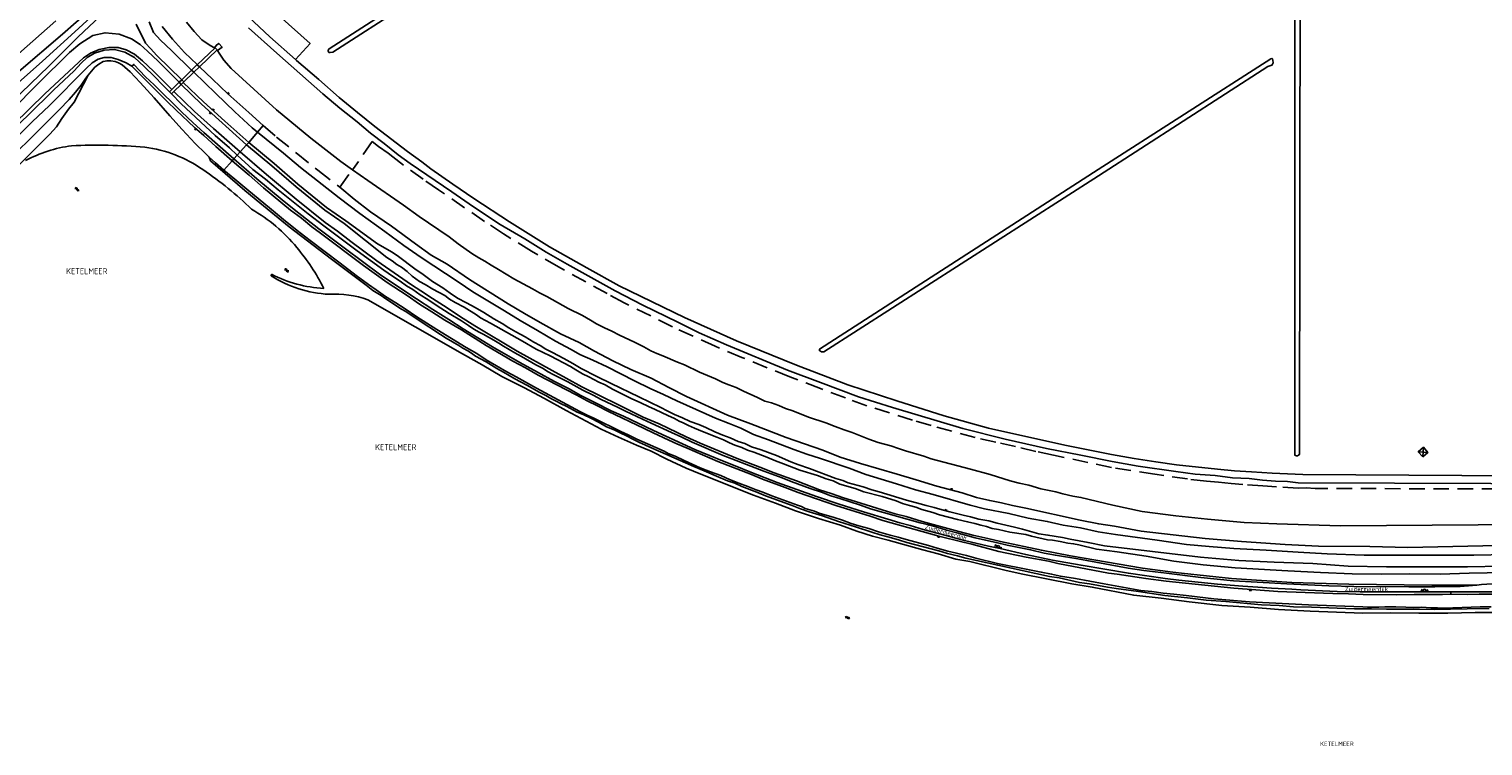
# Model space of a CAD drawing. Extents: x 168875 to 176000, y 513888 to 528000.
# Tile 3 of 106: x 172961 to 173801, y 513900 to 514314. Entities that reach past the tile are written whole.
import ezdxf

# ---------------------------------------------------------------- set-up
doc = ezdxf.new("R2010")
doc.units = 0
doc.header["$MEASUREMENT"] = 0
doc.linetypes.add('LP', pattern=[14, 9, -5])
doc.layers.get('0').update_dxf_attribs({"linetype": 'CONTINUOUS'})
for name, color, linetype in [('Hoogspanningsmast', 7, 'CONTINUOUS'), ('INSTEEK_SLOOT', 72, 'CONTINUOUS'), ('KANT_VERHARDING', 252, 'CONTINUOUS'), ('KANT_WATER', 140, 'CONTINUOUS'), ('RASTER', 34, 'CONTINUOUS'), ('SEMANTIEK', 140, 'CONTINUOUS'), ('STRAATNAAM', 7, 'CONTINUOUS'), ('TALUD', 34, 'CONTINUOUS'), ('WATERLOOPNAAM', 7, 'CONTINUOUS')]:
    doc.layers.add(name, color=color, linetype=linetype)
doc.styles.add('ISOCP', font='ISOCP.shx', dxfattribs={"height": 1.8})

# ---------------------------------------------------------------- blocks, each defined once
blk = doc.blocks.new('S05')
at = {"color": 0}
for p, q in [((0.08, 0.3), (0.38, 0.59)), ((0.11, -0.19), (0.41, 0.09)), ((0.38, 0.59), (0.68, 0.71)), ((0.41, 0.09), (0.71, 0.21)), ((0.68, 0.71), (1.01, 0.62)), ((0.71, 0.21), (1.02, 0.12)), ((1.01, 0.62), (1.33, 0.37)), ((1.02, 0.12), (1.36, -0.12)), ((1.33, 0.37), (1.66, 0.13)), ((1.66, 0.13), (1.97, 0.04)), ((1.97, 0.04), (2.28, 0.16)), ((2.28, 0.16), (2.58, 0.44)), ((1.36, -0.12), (1.68, -0.37)), ((1.68, -0.37), (2, -0.46)), ((2, -0.46), (2.31, -0.33)), ((2.31, -0.33), (2.61, -0.05))]:
    blk.add_line(p, q, dxfattribs=at)
blk = doc.blocks.new('S04')
at = {"color": 0}
for p, q in [((0, 0.5), (0.5, 0.5)), ((0, 0.25), (1, 0.25)), ((0, 0), (0.5, 0)), ((0, -0.25), (1, -0.25)), ((0, -0.5), (0.5, -0.5))]:
    blk.add_line(p, q, dxfattribs=at)
blk = doc.blocks.new('S012')
at = {"color": 0}
for p, q in [((1.18, 2.05), (0, 0)), ((1.18, -2.05), (0, 0)), ((1.4, 0), (0.21, -2.05)), ((1.4, 0), (0.22, 2.05))]:
    blk.add_line(p, q, dxfattribs=at)
blk = doc.blocks.new('S07')
at = {"color": 0}
for p, q in [((1, 0), (0, 0)), ((0.5, -0.5), (0.5, 0.5))]:
    blk.add_line(p, q, dxfattribs=at)
blk.add_lwpolyline([(0.5, -0.5), (1, 0), (0.5, 0.5), (0, 0)], close=True, dxfattribs=at)

msp = doc.modelspace()

# ---------------------------------------------------------------- linework, layer by layer
at = {"layer": 'INSTEEK_SLOOT'}
for points in [[(173682, 514652.6), (173681.9, 514653.1), (173681.4, 514654), (173680.6, 514654.5), (173680.2, 514654.5), (173134.1, 514303.1), (173133.5, 514302.4), (173133.6, 514301.7), (173134, 514301), (173134.6, 514300.9), (173136.3, 514301.2), (173561.9, 514574.9), (173681.1, 514651.2), (173681.7, 514652), (173682, 514652.6)], [(173695.2, 514352.3), (173694.6, 514353.2), (173694.2, 514353.3), (173693.2, 514353.3), (173692.3, 514352.9), (173692.1, 514352.5), (173692.2, 514068.7), (173692.4, 514068), (173693, 514067.8), (173693.6, 514067.9), (173694.3, 514068.2), (173694.6, 514068.5), (173694.8, 514069), (173695.2, 514352.3)], [(173082.041, 514343.14), (173078.8, 514339.7), (173077.5, 514338), (173076.5, 514335.9), (173076.1, 514333.8), (173077, 514331.7), (173078.7, 514329.7), (173081.3, 514327.4), (173099.8, 514310.1), (173114.716, 514296.831)], [(173972.495, 514051.309), (173694.1, 514052.3), (173687.8, 514053), (173681, 514053.2), (173673.5, 514053.8), (173665.7, 514054.7), (173656.2, 514055.2), (173646.1, 514056.4), (173634.6, 514057.3), (173623.4, 514058.8), (173601.6, 514061.9), (173586.5, 514064.6), (173568.4, 514068.3), (173548.6, 514072.1), (173524.7, 514077.5), (173500.3, 514083.6), (173459.7, 514095.7), (173440, 514102), (173418, 514110.3), (173398.9, 514117.3), (173363.8, 514132.1), (173348, 514139), (173335.7, 514145.1), (173315.3, 514155), (173299.4, 514163.3), (173271.7, 514178.6), (173259.6, 514185.5), (173247.2, 514193.2), (173232.9, 514201.5), (173217.6, 514211.8), (173205, 514220.5), (173180.9, 514236.9), (173174.1, 514241.9), (173166, 514248.3), (173158.1, 514254.4), (173150.3, 514260.8), (173140.4, 514268.7), (173130.4, 514277), (173103.9, 514300.6), (173087.6, 514315.3)], [(173972.497, 514055.431), (173696.7, 514057.1), (173679, 514057.9), (173667, 514058.7), (173657.2, 514059.2), (173647.4, 514060.1), (173623.8, 514062.7), (173611.9, 514064.3), (173599.2, 514066.4), (173586.1, 514068.7), (173560.2, 514073.9), (173540.2, 514078.2), (173515.2, 514083.9), (173489.6, 514090.9), (173462.2, 514099.6), (173433.8, 514108.9), (173404.1, 514120.3), (173369.6, 514134.4), (173339.5, 514147.8), (173301.8, 514166.2), (173283.1, 514176.5), (173261.4, 514188.7), (173238.4, 514203.1), (173217.7, 514216.5), (173205.7, 514224.8), (173192.9, 514233.8), (173187.7, 514237.7), (173179.4, 514243.7), (173160.6, 514258.2), (173150.5, 514266.3), (173140, 514275), (173128.1, 514285.4), (173115.2, 514296.4), (173114.716, 514296.831)], [(173679.6, 514294.9), (173679.3, 514294.2), (173678.9, 514293.7), (173676.6, 514292.8), (173578.7, 514229.6), (173420, 514128), (173419.4, 514127.9), (173418.7, 514128), (173418, 514128.3), (173417.4, 514128.7), (173417.5, 514129.6), (173578.5, 514233.3), (173678.3, 514297.3), (173678.8, 514297.4), (173679.2, 514297.3), (173679.5, 514296.6), (173679.6, 514294.9)]]:
    msp.add_lwpolyline(points, dxfattribs=at)
at = {"layer": 'KANT_VERHARDING'}
for points in [[(172954.8, 514290), (172980, 514311.6), (172987.9, 514318.5), (173002.8, 514331.1), (173019.7, 514345.7), (173032, 514357.1), (173050.7, 514373.3), (173082.6, 514401.6), (173099.1, 514416.4), (173116.7, 514432), (173132.2, 514446.4), (173148.4, 514461), (173163.4, 514474.7), (173189.1, 514499.1), (173203, 514512.6), (173225.7, 514534.9), (173236, 514544.9), (173256.7, 514565.8), (173269.5, 514579.1), (173289.7, 514600.7), (173308.3, 514620.4), (173350.8, 514666.1), (173358.9, 514674.4), (173364.7, 514680.7)], [(172976.245, 514319.317), (172919.6, 514269.3), (172894.8, 514247.6), (172846.719, 514205.982)], [(172871.638, 514178.85), (172892.9, 514199.5), (172940.1, 514245.8), (172960.3, 514264.8), (172974.9, 514279.1), (172986.8, 514290.4), (172990.8, 514294.8), (172994.4, 514298.1), (172998.6, 514300.6), (173004.1, 514302.4), (173010.1, 514302.6), (173016, 514301.2), (173021.6, 514298.1), (173027.3, 514292.9), (173033.1, 514287.3), (173038.2, 514281.9), (173041.812, 514278.212)], [(173020.1, 514293), (173016.9, 514294.9), (173012.3, 514297), (173008.1, 514298.1), (173004.1, 514298), (173000.6, 514297.1), (172997.2, 514294.9), (172993.8, 514291.7), (172972.4, 514270.1), (172962.8, 514261), (172950.4, 514248.7), (172930.4, 514229.8), (172904.3, 514204.3), (172874.582, 514175.707)], [(173020.1, 514293), (173021.3, 514294.1), (173028.1, 514286.9), (173033.1, 514282.2), (173048.9, 514266.6), (173055.6, 514260.4), (173061.8, 514254.8), (173079.077, 514239.482)], [(173041.812, 514278.212), (173043, 514277)], [(173043, 514277), (173048.7, 514271.2), (173068.3, 514253), (173076.5, 514245.8), (173081.044, 514241.641)], [(173625.1, 513996), (173617.2, 513996.9), (173596, 514000), (173568.6, 514004.6), (173552.1, 514007.6), (173536.6, 514010.8), (173521.8, 514014.3), (173515.2, 514015.7), (173501.3, 514019), (173495.4, 514020.5), (173489.8, 514022.1), (173477.3, 514025.3), (173469.8, 514027.5), (173463.9, 514029.1), (173457, 514031.3), (173442.9, 514035.5), (173428.8, 514040), (173415.7, 514044.3), (173393.1, 514052.5), (173378.2, 514058.3), (173368.8, 514062.1), (173361.4, 514064.9), (173353.9, 514068.1), (173345.5, 514071.5), (173321.5, 514082.5), (173304.2, 514090.7), (173297.1, 514093.9), (173288, 514098.4), (173279.6, 514102.7), (173272.4, 514106.7), (173264.3, 514110.9), (173254.5, 514116.2), (173244.4, 514121.8), (173228.6, 514130.9), (173211.5, 514141.3), (173203.3, 514146.7), (173194, 514152.5), (173184.7, 514158.5), (173169.7, 514168.4), (173163.2, 514172.9), (173143.6, 514187.4), (173128.2, 514199), (173113.9, 514210.2), (173107, 514215.8), (173092.4, 514228), (173079.077, 514239.482)], [(173220.8, 514139.3), (173217.8, 514141.1), (173214.7, 514143.1), (173210.6, 514145.9), (173203.5, 514150.2), (173195.9, 514155), (173191.1, 514158.3), (173186.8, 514161), (173182.5, 514163.9), (173178.9, 514166.1), (173175.1, 514168.8), (173170.7, 514171.6), (173165.7, 514175.1), (173150.3, 514186.3), (173131.1, 514200.7), (173122.1, 514207.7), (173104.7, 514221.5), (173097.3, 514227.7), (173090.1, 514233.4), (173081.044, 514241.641)], [(173617.9, 514000), (173604.8, 514001.6), (173595.8, 514003), (173566.8, 514008.3), (173553.8, 514010.4), (173547.2, 514011.7), (173539.4, 514013.6), (173525.9, 514016.3), (173519.5, 514017.7), (173513.4, 514019.2), (173507.5, 514020.5), (173496.8, 514023.4), (173490.9, 514024.9), (173485.3, 514026.6), (173480.7, 514027.9), (173475.6, 514029.2), (173447, 514037.3), (173441.2, 514039.3), (173435.1, 514041.2), (173429.2, 514043.2), (173424, 514044.8), (173418.6, 514046.8), (173412.1, 514048.9), (173401.1, 514053), (173395.9, 514055.1), (173385.4, 514058.9), (173361.9, 514068), (173343.9, 514075.8), (173338, 514078.6), (173331.9, 514081.3), (173320.2, 514086.7), (173315.2, 514089.1), (173305.3, 514093.6), (173300.8, 514095.9), (173291.3, 514100.5), (173286.7, 514103), (173280.7, 514105.9), (173272.1, 514110.6), (173263.6, 514114.9), (173260.6, 514116.5), (173257.5, 514118.5), (173253.6, 514120.4), (173245.3, 514125.3), (173241.5, 514127.3), (173238.2, 514129.4), (173234.9, 514131.2), (173232.1, 514133), (173229.2, 514134.7), (173223.1, 514138.1), (173220.8, 514139.3)], [(173617.9, 514000), (173637.9, 513997.5), (173656.6, 513995.7), (173687.6, 513993.8), (173711.7, 513992.8), (173726.2, 513992.4), (173758, 513992.1), (173773.1, 513992.1), (173787.7, 513992.3), (173797.222, 513993.152)], [(173797.222, 513993.152), (173800, 513993.4), (173812.1, 513994.2), (173824.3, 513995.3), (173835.6, 513996.2), (173883.7, 513999.9)], [(173625.1, 513996), (173647.4, 513993.7), (173662, 513992.5), (173670.7, 513992), (173678.6, 513991.4), (173690.3, 513990.8), (173695.6, 513990.4), (173716.5, 513989.5), (173729.9, 513989.3), (173746.1, 513989.2), (173782.2, 513989.2)], [(174000, 513989.8), (173979.8, 513989.7), (173961.5, 513989.9), (173946.9, 513989.7), (173927.9, 513989.8), (173909.4, 513989.6), (173865.3, 513989.5), (173850.5, 513989.2), (173834.7, 513989), (173817.9, 513989.3), (173802.9, 513989.2), (173782.2, 513989.2)]]:
    msp.add_lwpolyline(points, dxfattribs=at)
at = {"layer": 'KANT_WATER'}
for points in [[(172958.674, 514238.461, -0.0895915), (172985.282, 514247.083)], [(172985.282, 514247.083, -0.031008), (173027.658, 514246.299)], [(173027.658, 514246.299, -0.1175874), (173061.212, 514233.282)], [(173061.212, 514233.282, -0.046235), (173089.297, 514210.321)], [(173089.297, 514210.321, -0.0949609), (173115.396, 514188.243)], [(173115.396, 514188.243, -0.061779), (173131.048, 514164.61)], [(173100.696, 514171.908, 0.1319461), (173133.969, 514161.22)], [(173131.048, 514164.61, -0.1044787), (173100.745, 514172.812)], [(173133.969, 514161.22, -0.1062541), (173156.557, 514157.968)]]:
    msp.add_lwpolyline(points, format="xyb", dxfattribs=at)
for points in [[(173100.745, 514172.812), (173100.695, 514171.908), (173100.696, 514171.908)], [(173156.557, 514157.968), (173211.226, 514126.83)], [(173211.226, 514126.83), (173222.5, 514120.5), (173233.9, 514113.8), (173246.6, 514107.3), (173258.5, 514101), (173271, 514094), (173291.3, 514083.3), (173301.3, 514078.7), (173311.8, 514074), (173320.3, 514070.5), (173329.2, 514066), (173340.5, 514060.8), (173349, 514057.2), (173379.3, 514045.2), (173392, 514040.5), (173403.6, 514036.1), (173416.8, 514031.7), (173429.6, 514027.7), (173439.1, 514024.3), (173448.1, 514021.5), (173457.1, 514019.1), (173477.1, 514013.5), (173486, 514011.2), (173496.2, 514008.2), (173504.3, 514006.7), (173524.5, 514001.8), (173534, 513999.7), (173563.3, 513993.9), (173575.1, 513992), (173599.1, 513987.3), (173614.8, 513985.6), (173631, 513983.5), (173649.9, 513981.3), (173666.3, 513980.4), (173682.7, 513979.1), (173701, 513978.1), (173731.4, 513977), (173747.5, 513977.1), (173763.7, 513976.9), (173780.6, 513977), (173796.3, 513977.4), (173810.4, 513977.3)]]:
    msp.add_lwpolyline(points, dxfattribs=at)
at = {"layer": 'RASTER', "linetype": 'LP'}
for points in [[(173087.661, 514248.983), (173092.791, 514254.889)], [(173092.791, 514254.889), (173096.1, 514258.7)], [(173096.1, 514258.7), (173103.8, 514252.1), (173115.1, 514242.9), (173127.6, 514232.9), (173140.3, 514223.1)], [(173081.044, 514241.641), (173082.772, 514243.538)], [(173082.772, 514243.538), (173086.453, 514247.591)], [(173086.453, 514247.591), (173087.661, 514248.983)], [(173977.2, 514048.3), (173703.8, 514049), (173698.6, 514049.3), (173694.1, 514049.2), (173681.6, 514049.9), (173673.7, 514050.5), (173662.1, 514051.2), (173655.4, 514051.8), (173648, 514052.6), (173641, 514053.2), (173630.2, 514054.5), (173611.3, 514057.2), (173597.4, 514059.3), (173586.1, 514061.2), (173572.6, 514064), (173552.7, 514068.3), (173542.5, 514070.4), (173530.8, 514073.2), (173519.3, 514075.7), (173507.5, 514078.5), (173481.9, 514085.4), (173471.3, 514088.4), (173458, 514092.7), (173444.9, 514096.8), (173432.5, 514101.3), (173418, 514106.7), (173400.3, 514113.6), (173372.6, 514124.7), (173357.2, 514131.2), (173332.5, 514142.5), (173304.7, 514156.2), (173294.7, 514161.6), (173266.7, 514177), (173251.1, 514186.2), (173234.9, 514196.2), (173223.9, 514203.3), (173197.4, 514221.6), (173188.4, 514227.7), (173175.3, 514237.2), (173168.2, 514242.8), (173162.7, 514246.7), (173159, 514249.5), (173149.1, 514235.2), (173147.626, 514233.174)], [(173073.264, 514232.888), (173078.052, 514238.36)], [(173078.052, 514238.36), (173079.077, 514239.482)], [(173079.077, 514239.482), (173081.044, 514241.641)], [(173140.3, 514223.1), (173147.626, 514233.174)]]:
    msp.add_lwpolyline(points, dxfattribs=at)
at = {"layer": 'TALUD'}
for points in [[(172863.763, 514187.258), (172945.6, 514267.4), (172972.1, 514293), (172989.2, 514310), (173001.8, 514321.9), (173023.3, 514341.8), (173030.7, 514349.1), (173036.6, 514355.2), (173042.1, 514361.4), (173023, 514344.8), (173005.8, 514330), (172987.2, 514312.9), (172968.6, 514296), (172944.1, 514274.2), (172924.7, 514256.4), (172910.1, 514242.6), (172894.2, 514227.1), (172875.1, 514209), (172858.139, 514193.345)], [(173082.041, 514343.14), (173123.1, 514306.1), (173114.716, 514296.831)], [(173047.52, 514283.777), (173035.3, 514296), (173029.2, 514301.8), (173025, 514305.6), (173019.9, 514308.8), (173012.8, 514311.6), (173004.7, 514312.4), (172997.6, 514310.7), (172990.1, 514305.9), (172984.2, 514300.9), (172966, 514283), (172950.5, 514267.5), (172902.7, 514221.3), (172865.732, 514185.156)], [(173022.6, 514317.3), (173028, 514306.4), (173031, 514303.3), (173034.5, 514299.3), (173048.939, 514285.16)], [(173054.682, 514290.759), (173043.1, 514302.2), (173036.6, 514308.1), (173032.7, 514312.6), (173030.2, 514318.6)], [(173057.926, 514293.93), (173050.6, 514301), (173043.6, 514308.7), (173037.7, 514315.9)], [(173051.8, 514318.4), (173056.2, 514313.1), (173060.5, 514308.3), (173065.4, 514305), (173067.933, 514303.733)], [(173043.217, 514279.582), (173032.6, 514290.1), (173026.3, 514296.1), (173021.6, 514299.9), (173016.8, 514302.5), (173012.2, 514303.8), (173006.9, 514303.8), (173001.2, 514302.6), (172996.3, 514300.6), (172992.2, 514297.8), (172969.8, 514277), (172907.1, 514215.8), (172870.274, 514180.306)], [(173057.932, 514293.924), (173068.2, 514303.6)], [(173059.153, 514292.745), (173069.35, 514302.45)], [(173067.933, 514303.733), (173069, 514305.2), (173070.3, 514306.2), (173072.3, 514304), (173069.655, 514302.096)], [(173067.933, 514303.733), (173068.2, 514303.6)], [(173068.2, 514303.6), (173069.35, 514302.45)], [(173069.35, 514302.45), (173069.6, 514302.2), (173069.655, 514302.096)], [(172994.967, 514287.856), (172998.8, 514292.5), (173001, 514294.3), (173003.5, 514295.7), (173005.8, 514296.2), (173008, 514296.2), (173010.5, 514295.8), (173012.5, 514295), (173014.5, 514293.9), (173019.2, 514289.8), (173025, 514283.7), (173033.1, 514274.7), (173042, 514264.3), (173049.2, 514256.4), (173056.8, 514248.4), (173062.6, 514242.6), (173064.825, 514240.526)], [(173057.926, 514293.93), (173054.682, 514290.759)], [(173057.932, 514293.924), (173057.926, 514293.93)], [(173059.153, 514292.745), (173057.932, 514293.924)], [(173069.655, 514302.096), (173070.5, 514300.5), (173073.3, 514296.5), (173077.5, 514291.7), (173103.7, 514267.8), (173123.5, 514251.5), (173140.8, 514238), (173147.626, 514233.174)], [(172878.743, 514171.361), (172898.5, 514190.4), (172924.7, 514216.4), (172944.1, 514234.2), (172962.1, 514251.8), (172978.2, 514267.8), (172983.9, 514273.8), (172987.5, 514278), (172990.8, 514282.1), (172993.6, 514286.2), (172994.967, 514287.856)], [(172951.031, 514232.044), (172972.8, 514253.7), (172976.5, 514258), (172979.6, 514262.8), (172983.5, 514268.2), (172986.8, 514272.2), (172994.967, 514287.856)], [(173020.1, 514293), (173035.1, 514278), (173040.6, 514272.7), (173045.7, 514267.6), (173056.4, 514257.6), (173061.7, 514253), (173068.6, 514246.6), (173078.052, 514238.36)], [(173048.939, 514285.16), (173054.682, 514290.759)], [(173050.089, 514283.912), (173055.889, 514289.567)], [(173054.682, 514290.759), (173055.889, 514289.567)], [(173059.153, 514292.745), (173055.889, 514289.567)], [(173055.889, 514289.567), (173068.6, 514277.2), (173079.7, 514266.6), (173089.6, 514257.5), (173092.791, 514254.889)], [(173096.1, 514258.7), (173087.7, 514266.3), (173075.6, 514277), (173066.8, 514285.5), (173059.153, 514292.745)], [(173041.812, 514278.212), (173043.217, 514279.582)], [(173043, 514277), (173044.469, 514278.432)], [(173043.217, 514279.582), (173047.52, 514283.777)], [(173044.469, 514278.432), (173048.623, 514282.428)], [(173044.469, 514278.432), (173056.3, 514266.8), (173067.3, 514257), (173082.772, 514243.538)], [(173047.52, 514283.777), (173048.939, 514285.16)], [(173047.52, 514283.777), (173048.623, 514282.428)], [(173048.623, 514282.428), (173049.836, 514283.665)], [(173048.623, 514282.428), (173060.3, 514271.1), (173086.453, 514247.591)], [(173050.089, 514283.912), (173048.939, 514285.16)], [(173050.089, 514283.912), (173049.836, 514283.665)], [(173049.836, 514283.665), (173061.5, 514272.5), (173073.9, 514261.2), (173087.661, 514248.983)], [(173092.791, 514254.889), (173107.7, 514242.8), (173117.5, 514234.5), (173139.9, 514217), (173151.8, 514208), (173166.4, 514197.6), (173177.2, 514189.4), (173187.3, 514182.4), (173208.6, 514168.4), (173217.1, 514162.6), (173235.5, 514151.6), (173244.6, 514146), (173254.5, 514140.3), (173264.9, 514134.1), (173274, 514129.4), (173279, 514126.4), (173286.5, 514123.2), (173294.8, 514119.2), (173310.5, 514111.2), (173319.7, 514106.8), (173327.4, 514103.4), (173335.1, 514099.7), (173357.4, 514089.7), (173365.2, 514086.5), (173372.1, 514083.8), (173379.4, 514080.2), (173388, 514077.2), (173402.7, 514071.5), (173410.1, 514068.9), (173418, 514066.4), (173434.7, 514060.7), (173444.3, 514057), (173462, 514051.7), (173473, 514048.3), (173483.2, 514045.5), (173504.6, 514039.3), (173512.9, 514037.3), (173526.9, 514034.6), (173538.1, 514031.8), (173549.1, 514030), (173558.3, 514027.8), (173568.3, 514026.2), (173578.5, 514023.9), (173588.6, 514022.3), (173612.5, 514019.1), (173629.6, 514016.6), (173642.6, 514015.4), (173656.8, 514014.3), (173675.6, 514013.3), (173694.1, 514012.1)], [(173797.222, 513993.152), (173771.296, 513993.184), (173723.331, 513993.632), (173690.344, 513994.648), (173655.497, 513996.938), (173626.7, 514000), (173621.6, 514000.6), (173604.2, 514002.9), (173562.6, 514010.1), (173545.7, 514013.3), (173522, 514018.3), (173514.7, 514020.1), (173506, 514022.1), (173498, 514024.1), (173476.7, 514029.9), (173467.5, 514032.7), (173461.2, 514034.4), (173453.6, 514036.7), (173438.3, 514041.5), (173431.3, 514043.6), (173424.2, 514046.1), (173417.5, 514048.2), (173404.1, 514053.4), (173391.2, 514058.1), (173382.9, 514061.4), (173369.9, 514066.4), (173348.5, 514075.2), (173340.4, 514078.9), (173324.8, 514086.3), (173315.6, 514090.3), (173301.3, 514097.4), (173280.2, 514107.7), (173271, 514112.8), (173263, 514117.1), (173242.8, 514128.4), (173218.4, 514142.9), (173210.1, 514148.1), (173202.4, 514153.3), (173193.8, 514158.7), (173187.1, 514163.2), (173181.7, 514166.7), (173161.7, 514180.6), (173146.7, 514191.7), (173138.9, 514197.7), (173131.9, 514202.8), (173115.1, 514216.1), (173097.9, 514230.5), (173082.772, 514243.538)], [(173142.8, 514202.1), (173131.7, 514209.9), (173115, 514223.4), (173101.1, 514235.5), (173086.453, 514247.591)], [(173087.661, 514248.983), (173102.3, 514236.8), (173116.1, 514224.8), (173132.7, 514211.4), (173143.8, 514203.6), (173162.1, 514190.3), (173170.6, 514185.5), (173174.2, 514183.1), (173183.7, 514175.9), (173188.5, 514172.6), (173193.8, 514168.7), (173199.9, 514164.9), (173204.1, 514161.8), (173208.3, 514159), (173213.5, 514156.3), (173218.6, 514153.5), (173223.6, 514150.6), (173229.3, 514147.1), (173234.1, 514144.3), (173237.9, 514141.9), (173242, 514139.5), (173247.4, 514136.6), (173252.4, 514133.6), (173256.1, 514131.6), (173259.4, 514129.6), (173263.2, 514127.5), (173269.8, 514124.1), (173275, 514121.2), (173279.8, 514118.4), (173288.8, 514113.7), (173297, 514109.6), (173313.1, 514102), (173325.8, 514095.8), (173329.4, 514093.8), (173333.6, 514091.8), (173338.3, 514089.8), (173342.7, 514087.7), (173347.7, 514085.9), (173351.8, 514084.2), (173356.9, 514081.8), (173361.7, 514079.8), (173365.8, 514078.2), (173370.5, 514076.2), (173374.3, 514074.9), (173378.1, 514073), (173383.7, 514071.3), (173392.7, 514068.1), (173400.9, 514064.4), (173404.9, 514062.8), (173411.7, 514060.5)], [(173064.825, 514240.526), (173068.5, 514237.1), (173073.264, 514232.888)], [(173321.1, 514072), (173317, 514074.1), (173313.5, 514075.5), (173309.6, 514077.4), (173306, 514079.4), (173302.6, 514080.9), (173298.8, 514082.8), (173294.4, 514084.7), (173290.2, 514087.1), (173285.3, 514089.7), (173281.3, 514091.5), (173277.4, 514093), (173271.1, 514096.5), (173268.2, 514097.9), (173265.3, 514099.5), (173262.3, 514101), (173259.4, 514102.7), (173255.4, 514104.7), (173248.4, 514108.7), (173241.5, 514112.3), (173234.8, 514116.3), (173231, 514118.3), (173224.8, 514122.1), (173218.7, 514125.5), (173216.4, 514127.1), (173214.2, 514128.5), (173211.4, 514130.1), (173209.1, 514131.6), (173201.7, 514135.9), (173198.5, 514138), (173195.7, 514139.7), (173193.3, 514141.4), (173190.7, 514142.9), (173178.5, 514151.2), (173175.6, 514152.8), (173172.5, 514154.9), (173166.3, 514158.9), (173164.1, 514160.6), (173159.4, 514163.5), (173155.5, 514166.4), (173149.3, 514171.2), (173135.5, 514181.5), (173111.1, 514200.3), (173094, 514214), (173085.4, 514221.2), (173065.6, 514238.4), (173064.825, 514240.526)], [(173129.2, 514196.5), (173124.1, 514200.2), (173118.1, 514205.2), (173111.8, 514209.9), (173096.2, 514222.8), (173087.9, 514230), (173081.9, 514235), (173078.052, 514238.36)], [(173360.4, 514056.4), (173354.5, 514058.6), (173348.6, 514061), (173339.2, 514065.1), (173334.1, 514067.6), (173330, 514069.3), (173327.7, 514070.5), (173318, 514074.7), (173311.9, 514077.5), (173307, 514079.9), (173302.7, 514081.9), (173287.1, 514089.6), (173283.3, 514091.3), (173278.9, 514093.5), (173253.9, 514107), (173242.2, 514113.5), (173236.8, 514116.4), (173224.9, 514123.4), (173219.4, 514127), (173213.3, 514130.5), (173196.4, 514140.8), (173184.8, 514148.2), (173178, 514152.8), (173172.6, 514156.3), (173166.7, 514160), (173161.3, 514163.8), (173156.8, 514166.8), (173149.8, 514172), (173140.5, 514179.2), (173123.1, 514192.3), (173115.6, 514198.1), (173107.7, 514204.5), (173100.8, 514210.3), (173086.5, 514221.9), (173079.6, 514227.8), (173073.264, 514232.888)], [(173147.626, 514233.174), (173156.5, 514226.9), (173177.1, 514212.7), (173186.1, 514206.1), (173191.5, 514202.6), (173203.4, 514194.4), (173208.7, 514190.4), (173216.5, 514184.8), (173220.6, 514182.2), (173224.1, 514180.4), (173227.7, 514178.1), (173232, 514175.6), (173240.8, 514170.2), (173251.7, 514164.3), (173255.6, 514162), (173260, 514159.9), (173272.2, 514153), (173280.6, 514148.9), (173285.1, 514146.3), (173288.7, 514144.1), (173293.2, 514141.9), (173297.5, 514140), (173301.9, 514137.6), (173310.5, 514133.6), (173315.9, 514130.8), (173320.1, 514128.5), (173323.4, 514127), (173326.9, 514125.7), (173335.4, 514122), (173339.4, 514120.4), (173348.1, 514116.2), (173352.8, 514114.2), (173357.3, 514112.4), (173361.6, 514110.2), (173365, 514108.9), (173369.4, 514107.4), (173373.5, 514105.3), (173381.7, 514101.5), (173385.8, 514099.5), (173389.8, 514098.5), (173393.9, 514097), (173397.9, 514095.3), (173402, 514093.8), (173411.2, 514090.2), (173421.1, 514087), (173426.5, 514084.8), (173431.7, 514082.8), (173436.4, 514081.3), (173446, 514077.4), (173451.3, 514075.5)], [(173140.3, 514223.1), (173148.6, 514216.1), (173158.1, 514208.8), (173170.2, 514200.5), (173184, 514190.3), (173193, 514183.9), (173202.3, 514178.7), (173215.3, 514169.7), (173237.6, 514155.8), (173247, 514150.2), (173256.1, 514144.9), (173267.9, 514138.4), (173278.6, 514133.3), (173287.4, 514128.4), (173298, 514122.8), (173308.4, 514117.8), (173320.3, 514112.8), (173330.5, 514107.3), (173340.7, 514102.2), (173364.3, 514091.4), (173377.7, 514086.4), (173398.3, 514078.5), (173419.4, 514071.1), (173429.5, 514067.1), (173441.2, 514063.5), (173462.3, 514057.3), (173473.3, 514053.9), (173485.2, 514050.4), (173500, 514046.4), (173508.2, 514043.8), (173515.8, 514042), (173522.6, 514040.6), (173529, 514039.1), (173536.6, 514037.6), (173568, 514030.7), (173578.8, 514028.5), (173588, 514027.2), (173603.3, 514024.4), (173640.3, 514020.1), (173661.4, 514018.3), (173686.6, 514016.6), (173705.9, 514015.6), (173735.4, 514015.4), (173757.5, 514014.9), (173809.4, 514016)], [(173406.2, 514059.6), (173396.6, 514063.3), (173392.1, 514064.9), (173387.1, 514067), (173379.5, 514070), (173375.9, 514071.2), (173372.5, 514072.6), (173368.6, 514074), (173365.5, 514075.4), (173362, 514077.1), (173358.2, 514078.6), (173354.6, 514079.9), (173347.5, 514082.8), (173345.3, 514083.9), (173341.8, 514085.3), (173338.7, 514086.9), (173336.4, 514087.9), (173333.7, 514089.4), (173329.9, 514091.1), (173322.6, 514094.6), (173318.7, 514096.3), (173314.3, 514098.5), (173308.7, 514100.9), (173297.9, 514106.4), (173293.7, 514108.8), (173290, 514110.5), (173284.1, 514113.6), (173280.6, 514115.3), (173276.6, 514117.6), (173273.5, 514119.5), (173261.9, 514125.7), (173253.7, 514129.6), (173245.8, 514134.2), (173227.3, 514144.6), (173221.6, 514147.6), (173219.2, 514149.4), (173212.2, 514153.7), (173207, 514156.4), (173203.7, 514158.4), (173200.9, 514160.5), (173194.1, 514164.2), (173189.7, 514166.8), (173186.3, 514168.6), (173182.2, 514171.7), (173179.3, 514174.3), (173175.9, 514176.8), (173173.3, 514178.5), (173170.6, 514180.6), (173167.4, 514182.5), (173142.8, 514202.1)], [(173782.2, 513987.9), (173777.5, 513987.7), (173761, 513987.8), (173751.1, 513987.6), (173731.7, 513987.8), (173723.1, 513988.1), (173714, 513988.2), (173698.1, 513988.8), (173682.3, 513989.5), (173656.8, 513991.4), (173617.7, 513995.4), (173606, 513996.9), (173589.5, 513999.5), (173584.5, 514000.1), (173555.1, 514005.7), (173549.7, 514006.9), (173536.9, 514009.3), (173521.1, 514012.6), (173505.4, 514016.8), (173500.4, 514017.9), (173486.4, 514021.5), (173454.1, 514030.5), (173446.7, 514032.9), (173426.9, 514039.1), (173405.1, 514046.7), (173397.7, 514049.6), (173384.5, 514054.4), (173378.1, 514057), (173358.8, 514064.5), (173341.1, 514072.3), (173335.1, 514074.8), (173330.5, 514077), (173321.3, 514081.1), (173316.1, 514083.7), (173295.2, 514093.7), (173289.2, 514096.8), (173283.3, 514099.6), (173276.8, 514103.1), (173255, 514114.5), (173247.5, 514118.7), (173240.2, 514122.6), (173224.9, 514131.7), (173210.6, 514140.6), (173201, 514146.3), (173193.5, 514151.1), (173186.4, 514155.5), (173179.3, 514160.5), (173167.7, 514168), (173153.9, 514177.9), (173129.2, 514196.5)], [(173451.3, 514075.5), (173458.6, 514073.6), (173463.1, 514072), (173467.1, 514070.7), (173477.7, 514067.6), (173481.9, 514066.2), (173504.8, 514060.2), (173516.1, 514057), (173527.6, 514053.4), (173532.9, 514052), (173538.5, 514050.9), (173545.4, 514048.7), (173550.1, 514047.9), (173554.1, 514047), (173558.1, 514045.8), (173563.8, 514044.6), (173568.5, 514043.8), (173586.9, 514039.4), (173604, 514035.7), (173623.3, 514033.1), (173641.7, 514031.2), (173662.9, 514029.3), (173681.8, 514028.6), (173718.5, 514027.4), (173798, 514028), (173842.6, 514029)], [(173804.4, 513979.6), (173791.8, 513979.5), (173772.6, 513979), (173764.2, 513979.3), (173754.7, 513979.2), (173745, 513979.2), (173736.4, 513979.4), (173726.7, 513979.4), (173701.7, 513980.3), (173691.4, 513980.6), (173683, 513981.3), (173672.8, 513981.8), (173652.3, 513983.6), (173640.8, 513984.4), (173630.1, 513985.8), (173617.1, 513987.2), (173601.8, 513989.5), (173588.8, 513991.2), (173583.8, 513992), (173573.4, 513993.9), (173567.7, 513994.7), (173555.9, 513997.3), (173550.4, 513998.2), (173520.5, 514004.6), (173502.1, 514008.7), (173497.2, 514010), (173491.5, 514011.4), (173486.4, 514012.9), (173468, 514017.8), (173463.2, 514019.4), (173457, 514021.1), (173452.6, 514022.2), (173447.7, 514023.7), (173438.3, 514026.9), (173428.4, 514030), (173419.3, 514033.1), (173411.5, 514035.5), (173406.5, 514037.2), (173401.6, 514039.1), (173386.2, 514044.8), (173381.3, 514046.9), (173372.6, 514050.1), (173368.6, 514052), (173364.3, 514053.4), (173356.6, 514056.6), (173352.2, 514058.6), (173344.8, 514061.6), (173336.9, 514065.1), (173328.7, 514068.9), (173321.1, 514072)], [(173823.9, 514000.7), (173792.8, 514000.1), (173776.2, 513999.4), (173758.2, 513999.7), (173742.1, 513999.5), (173725.2, 513999.6), (173707, 514000.5), (173688.1, 514001.3), (173657.6, 514003.2), (173639.1, 514004.8), (173622.2, 514007), (173606.2, 514009.8), (173589.5, 514012.3), (173577.6, 514013.9), (173567.3, 514016.4), (173564.3, 514017), (173560.9, 514017.4), (173556.6, 514018.3), (173552.2, 514019.1), (173549.3, 514019.3), (173539.9, 514021.4), (173536.6, 514022.3), (173527.5, 514023.7), (173520.9, 514025.3), (173517.3, 514025.9), (173514, 514027), (173510.6, 514027.8), (173507.2, 514028.8), (173503, 514029.8), (173497.3, 514031), (173492.1, 514032.5), (173486.9, 514033.8), (173483, 514035.1), (173476.6, 514036.8), (173473.1, 514038.1), (173469.4, 514039.1), (173465.5, 514040.4), (173461.8, 514041.9), (173453.6, 514044.4), (173443, 514047.1), (173438, 514049), (173429.3, 514051.5), (173425.3, 514053.5), (173421.3, 514054.6), (173416.3, 514056.4), (173406.2, 514059.6)], [(173411.7, 514060.5), (173426.9, 514054.8), (173430.9, 514053.6), (173434, 514052.3), (173442.7, 514049.9), (173447.7, 514048.2), (173452, 514047.1), (173467.7, 514042.3), (173475.6, 514040.2), (173479.1, 514039.1), (173483.7, 514038), (173488.3, 514036.6), (173492.7, 514035.4), (173500.5, 514033.5), (173504.8, 514032.6), (173509.5, 514031.3), (173515.3, 514030.3), (173520.2, 514029), (173530.1, 514026.6), (173534.7, 514025.4), (173544.3, 514022.7), (173549.5, 514022.1), (173557.8, 514020.7), (173562.3, 514019.7), (173567.5, 514018.8), (173572.7, 514017.7), (173582.1, 514015.9), (173637.6, 514009.2), (173659.7, 514007.3), (173680.1, 514006.4), (173702.6, 514005.6), (173723, 514004), (173745, 514003.7), (173791.9, 514003.8), (173812.2, 514004.1)], [(173765.4, 513980.3), (173760.5, 513980.2), (173756.3, 513980.3), (173750.4, 513980.6), (173744.2, 513980.5), (173740.6, 513980.3), (173737.3, 513980.3), (173734.2, 513980.4), (173731.5, 513980.6), (173700.016, 513981.7), (173665.9, 513983.5), (173645.271, 513985.139), (173629.254, 513987.138), (173622.3, 513988), (173616.1, 513988.5), (173609.5, 513989.4), (173603.2, 513990.1), (173582, 513993.8), (173565.3, 513996.9), (173556.7, 513998.3), (173551.6, 513999.5), (173545.6, 514000.7), (173538.8, 514001.9), (173520.4, 514005.7), (173507.9, 514008.7), (173502.4, 514010.2), (173491.6, 514012.8), (173485.4, 514014.4), (173480.4, 514016.1), (173467.5, 514019.5), (173462.9, 514020.9), (173458.3, 514022.1), (173451.6, 514024), (173445.9, 514025.8), (173440.2, 514027.4), (173435.8, 514028.8), (173430.8, 514030.6), (173426, 514032.2), (173417.2, 514034.8), (173414.5, 514035.8), (173409.2, 514037.5), (173407.1, 514038.5), (173404.7, 514039.3), (173390, 514044.7), (173384.8, 514046.8), (173380.8, 514048.2), (173376, 514050.1), (173370.8, 514052), (173365.5, 514054.1), (173360.4, 514056.4)], [(173694.1, 514012.1), (173710.8, 514011.3), (173732.1, 514010.5), (173755.7, 514010.4), (173775.5, 514010.5), (173795.6, 514010.4), (173815.4, 514010.8), (173831.2, 514010.5), (173853.5, 514010.6), (173874.3, 514010.5), (173901.4, 514011), (173911.9, 514012.4), (173933.9, 514013.2), (173945.3, 514013.1), (173994.5, 514014.4)], [(173782.2, 513987.9), (173782.2, 513989.2)], [(173809.4, 513987.9), (173798.6, 513988), (173791.9, 513987.8), (173782.2, 513987.9)], [(173805.5, 513980.5), (173799.2, 513980.5), (173778.2, 513979.9), (173774.5, 513980.1), (173770.7, 513980.1), (173765.4, 513980.3)]]:
    msp.add_lwpolyline(points, dxfattribs=at)

# ---------------------------------------------------------------- block references
at = {"layer": 'Hoogspanningsmast', "xscale": 5.656531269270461, "yscale": 5.656531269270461, "rotation": 356.3408947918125}
msp.add_blockref('S07', (173763.4, 514070.2), dxfattribs=at)
at = {"layer": 'SEMANTIEK'}
for p, xscale, yscale, rotation in [((173075.6, 514277), 0.9899520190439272, 0.9899520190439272, 47.16956741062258), ((173066.9, 514267.6), 0.9900065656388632, 0.9900065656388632, 47.25135516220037), ((173065.7, 514266.3), 1.012665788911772, 1.012665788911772, 228.1221304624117), ((173057.2, 514256.9), 0.9979584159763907, 0.9979584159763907, 228.2901744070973), ((173493.7, 514048.1), 1.004056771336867, 1.004056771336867, 74.81494947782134), ((173490.4, 514036), 0.9933589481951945, 0.9933589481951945, 74.88652693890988), ((173486.4, 514021.5), 1.003183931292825, 1.003183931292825, 254.5645489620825)]:
    msp.add_blockref('S04', p, dxfattribs=dict(at, xscale=xscale, yscale=yscale, rotation=rotation))
for name, p, rotation in [('S05', (172987.272, 514222.603), 326.6704372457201), ('S05', (173108.301, 514175.516), 335.6496077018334), ('S012', (173520.978, 514015.951), 247.6851317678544), ('S04', (173666.5, 513990.7), 265.2363583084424), ('S012', (173767.084, 513990.717), 269.4389342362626), ('S05', (173432.297, 513974.245), 358.726392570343)]:
    msp.add_blockref(name, p, dxfattribs=dict(at, rotation=rotation))

# ---------------------------------------------------------------- texts
at = {"layer": 'STRAATNAAM', "style": 'ISOCP'}
for rotation, p in [(344.795298, (173478.162, 514025.765)), (359.77283, (173721.028, 513989.662))]:
    msp.add_text('Zuidermeerdijk', height=2.5, rotation=rotation, dxfattribs=at).set_placement(p)
at = {"layer": 'WATERLOOPNAAM', "style": 'ISOCP'}
for height, p in [(3.5, (172982.174, 514172.838)), (3.5, (173160.703, 514071.108)), (2.5, (173706.7, 513900.2))]:
    msp.add_text('KETELMEER', height=height, dxfattribs=at).set_placement(p)

doc.saveas('drawing.dxf')
